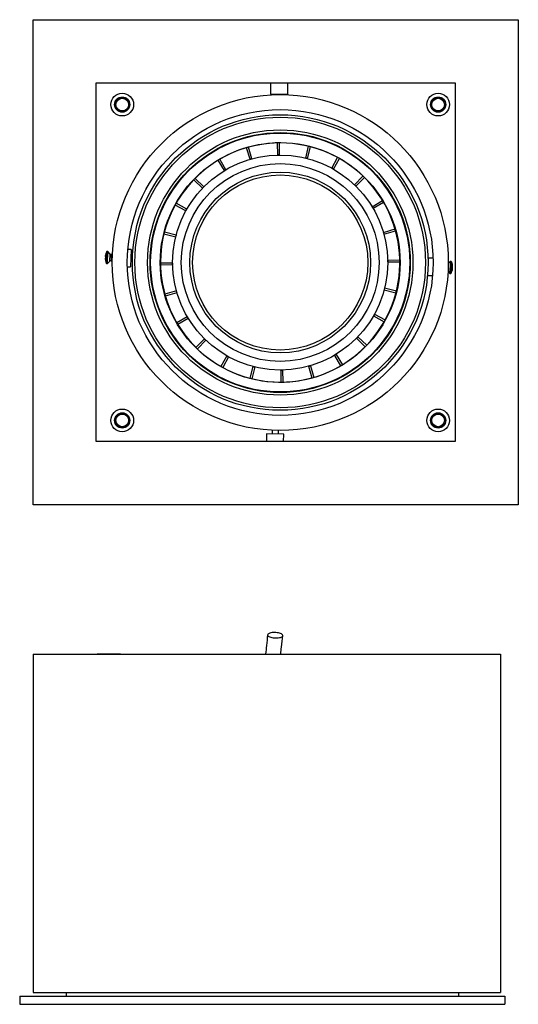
# Model space of a CAD drawing. Header units: millimetres. Extents: x -117 to 80, y -109 to 281.
import ezdxf

# ---------------------------------------------------------------- set-up
doc = ezdxf.new("R2010")
doc.units = ezdxf.units.MM

msp = doc.modelspace()

# ---------------------------------------------------------------- linework, layer by layer
at = {"color": 7, "linetype": 'Continuous', "lineweight": 25}
for p, q in [((-111.61, 89.1), (-111.61, 281.1)), ((-111.61, 281.1), (80.39, 281.1)), ((80.39, 281.1), (80.39, 89.1)), ((-86.61, 256.1), (55.39, 256.1)), ((-86.61, 114.1), (-86.61, 256.1)), ((-17.62, 256.1), (-17.62, 251.58)), ((-10.82, 251.58), (-10.82, 256.1)), ((55.39, 256.1), (55.39, 114.1)), ((-17.62, 251.58), (-10.82, 251.58)), ((-15.47, 251.58), (-15.47, 251.47)), ((-12.97, 251.48), (-12.97, 251.58)), ((-10.22, 251.39), (-10.22, 251.39)), ((-25.76, 225.84), (-27.11, 230.45)), ((-25.04, 226.04), (-26.31, 230.67)), ((-14.78, 227.54), (-14.89, 232.34)), ((-14.04, 227.55), (-14.06, 232.35)), ((-3.74, 226.34), (-2.6, 231)), ((-3.02, 226.16), (-1.8, 230.8)), ((6.62, 222.32), (8.92, 226.53)), ((7.26, 221.96), (9.64, 226.13)), ((-35.92, 221.36), (-38.42, 225.46)), ((-35.28, 221.74), (-37.71, 225.89)), ((-44.06, 214.93), (-47.47, 218.31)), ((15.58, 215.76), (18.9, 219.23)), ((16.11, 215.24), (19.49, 218.65)), ((-44.58, 214.4), (-48.05, 217.72)), ((-51.14, 205.44), (-55.35, 207.75)), ((-50.78, 206.09), (-54.95, 208.47)), ((22.54, 207.1), (26.64, 209.59)), ((22.92, 206.46), (27.06, 208.88)), ((-55.16, 195.08), (-59.82, 196.22)), ((-54.98, 195.8), (-59.62, 197.02)), ((27.02, 196.94), (31.63, 198.28)), ((27.22, 196.22), (31.85, 197.49)), ((-83.01, 187.57), (-83.02, 187.34)), ((-82.54, 184.63), (-82.41, 189.33)), ((-82.01, 189.31), (-82.41, 189.33)), ((-82.14, 184.62), (-82.01, 189.31)), ((-81.11, 188.36), (-82.01, 189.31)), ((-80.24, 188.16), (-80.69, 188.18)), ((-80.22, 188.6), (-80.22, 188.6)), ((-72.83, 190.1), (-74.11, 190.14)), ((-72.83, 190.1), (-73.03, 183.3)), ((-72.25, 187.93), (-72.89, 187.95)), ((-83.04, 186.65), (-83.04, 186.41)), ((-83.04, 186.65), (-82.89, 186.64)), ((-82.89, 186.6), (-83.04, 186.6)), ((-82.54, 184.63), (-82.14, 184.62)), ((-82.14, 184.62), (-81.19, 185.51)), ((-80.76, 185.68), (-80.31, 185.66)), ((-80.31, 185.22), (-80.31, 185.22)), ((-74.3, 183.34), (-73.03, 183.3)), ((-72.97, 185.45), (-72.32, 185.43)), ((-72.32, 185.08), (-72.32, 185.08)), ((-56.37, 184.78), (-61.17, 184.76)), ((-56.36, 184.04), (-61.16, 183.93)), ((28.72, 185.96), (33.51, 186.07)), ((28.73, 185.22), (33.53, 185.24)), ((46.65, 186.66), (44.65, 186.72)), ((53.49, 185.41), (52.67, 184.63)), ((52.67, 184.78), (52.67, 184.78)), ((53.49, 185.41), (53.36, 180.71)), ((53.89, 185.4), (53.49, 185.41)), ((53.89, 185.4), (53.76, 180.7)), ((54.25, 183.66), (54.4, 183.66)), ((54.37, 182.79), (54.39, 183.28)), ((54.4, 183.66), (54.4, 183.71)), ((44.46, 179.92), (46.46, 179.86)), ((52.58, 181.54), (53.36, 180.71)), ((53.36, 180.71), (53.76, 180.7)), ((54.25, 182.42), (54.36, 182.41)), ((54.36, 182.41), (54.36, 182.36)), ((-54.87, 173.78), (-59.5, 172.51)), ((-54.67, 173.06), (-59.27, 171.72)), ((27.33, 174.2), (31.97, 172.98)), ((27.51, 174.92), (32.18, 173.78)), ((23.13, 163.91), (27.3, 161.53)), ((23.5, 164.56), (27.71, 162.25)), ((-50.57, 163.54), (-54.71, 161.12)), ((-50.18, 162.9), (-54.29, 160.41)), ((-43.76, 154.76), (-47.14, 151.35)), ((-43.23, 154.24), (-46.54, 150.77)), ((16.42, 155.07), (19.83, 151.69)), ((16.93, 155.6), (20.4, 152.28)), ((7.64, 148.26), (10.06, 144.11)), ((8.28, 148.64), (10.77, 144.54)), ((-34.91, 148.04), (-37.29, 143.87)), ((-34.26, 147.68), (-36.57, 143.47)), ((-24.63, 143.84), (-25.85, 139.2)), ((-23.91, 143.66), (-25.05, 139)), ((-13.61, 142.45), (-13.58, 137.65)), ((-12.87, 142.46), (-12.76, 137.66)), ((-2.6, 143.96), (-1.34, 139.33)), ((-1.89, 144.16), (-0.54, 139.55)), ((-19.18, 117.24), (-19.27, 114.1)), ((-12.38, 117.05), (-19.18, 117.24)), ((-16.99, 118.59), (-17.03, 117.18)), ((-14.53, 117.11), (-14.49, 118.51)), ((-12.46, 114.1), (-12.38, 117.05)), ((55.39, 114.1), (-86.61, 114.1)), ((80.39, 89.1), (-111.61, 89.1)), ((-111.61, 30.02), (-111.61, -103.98)), ((-111.61, 30.02), (73.39, 30.02)), ((-86.26, 30.11), (-86.26, 30.02)), ((-86.26, 30.11), (-76.96, 30.11)), ((-86.26, 30.05), (-76.96, 30.05)), ((-76.96, 30.02), (-76.96, 30.11)), ((73.39, 30.02), (73.39, -103.98)), ((-111.61, -103.98), (73.39, -103.98)), ((-98.5, -103.98), (-98.5, -105.35)), ((56.72, -103.98), (56.72, -105.35)), ((-116.89, -105.35), (-116.89, -108.59)), ((-116.89, -105.35), (75.11, -105.35)), ((-116.89, -108.59), (75.11, -108.59)), ((75.11, -105.35), (75.11, -108.59))]:
    msp.add_line(p, q, dxfattribs=at)
at = {"color": 1, "linetype": 'Continuous', "lineweight": 25}
for p, q in [((-81.19, 185.51), (-81.11, 188.36)), ((-80.69, 188.18), (-80.76, 185.68))]:
    msp.add_line(p, q, dxfattribs=at)
at = {"color": 7, "linetype": 'Continuous', "lineweight": 25, "flags": 128}
for points in [[(-82.93, 185.69), (-82.93, 185.69), (-82.93, 185.68), (-82.93, 185.68), (-82.93, 185.68), (-82.93, 185.67), (-82.93, 185.67), (-82.92, 185.67)], [(-18.78, 37.54), (-18.7, 37.35), (-18.53, 37.17), (-18.27, 36.99), (-17.94, 36.83), (-17.55, 36.7), (-17.1, 36.58), (-16.61, 36.49), (-16.1, 36.44), (-15.58, 36.41), (-15.06, 36.42), (-14.57, 36.46), (-14.11, 36.53), (-13.71, 36.63), (-13.37, 36.75), (-13.1, 36.9), (-12.92, 37.07), (-12.82, 37.25), (-12.81, 37.43), (-12.89, 37.62), (-13.07, 37.8), (-13.32, 37.98), (-13.65, 38.13), (-14.04, 38.27), (-14.49, 38.39), (-14.98, 38.48), (-15.49, 38.53), (-16.01, 38.56), (-16.53, 38.55), (-17.02, 38.51), (-17.48, 38.44), (-17.88, 38.34), (-18.22, 38.22), (-18.49, 38.07), (-18.68, 37.9), (-18.77, 37.72), (-18.78, 37.54)]]:
    msp.add_lwpolyline(points, dxfattribs=at)
at = {"color": 7, "linetype": 'Continuous', "lineweight": 25}
for centre, radius in [((-76.32, 247.5), 4.5), ((-13.82, 185), 66.49), ((-76.32, 247.5), 3), ((-76.32, 247.5), 2.88), ((-76.32, 247.5), 2.5), ((48.68, 247.5), 4.5), ((48.68, 247.5), 3), ((48.68, 247.5), 2.88), ((48.68, 247.5), 2.5), ((-13.82, 185), 60.5), ((-13.82, 185), 58.5), ((-13.82, 185), 57.5), ((-13.82, 185), 52.5), ((-13.82, 185), 51.45), ((-13.82, 185), 51.35), ((-13.82, 185), 51.25), ((-13.82, 185), 47.45), ((-13.82, 185), 42.55), ((-13.82, 185), 39.15), ((-13.82, 185), 35.75), ((-13.82, 185), 34.67), ((-76.32, 122.5), 4.5), ((-76.32, 122.5), 3), ((-76.32, 122.5), 2.88), ((-76.32, 122.5), 2.5), ((48.68, 122.5), 4.5), ((48.68, 122.5), 3), ((48.68, 122.5), 2.88), ((48.68, 122.5), 2.5)]:
    msp.add_circle(centre, radius, dxfattribs=at)
for centre, radius, start, end in [((-13.82, 185), 47.35, 61.2898, 60.2898), ((-13.82, 185), 42.61, 105.2898, 106.2898), ((-13.82, 185), 42.61, 90.2898, 91.2898), ((-13.82, 185), 42.61, 75.2898, 76.2898), ((-13.82, 185), 42.61, 60.2898, 61.2898), ((-13.82, 185), 42.61, 120.2898, 121.2898), ((-13.82, 185), 42.61, 135.2898, 136.2898), ((-13.82, 185), 42.61, 45.2898, 46.2898), ((-13.82, 185), 42.61, 30.2898, 31.2898), ((-13.82, 185), 42.61, 150.2898, 151.2898), ((-13.82, 185), 42.61, 165.2898, 166.2898), ((-13.82, 185), 42.61, 15.2898, 16.2898), ((-82.74, 188.17), 0.876, 251.7418, 261.415), ((-78.18, 186.87), 4.88, 162.8584, 171.7112), ((-78.18, 186.84), 4.88, 162.8584, 171.7112), ((-77.53, 186.78), 5.37, 174.4002, 182.3007), ((-77.53, 186.89), 5.36, 175.5269, 178.9212), ((-78.17, 186.85), 4.9, 149.705, 162.8273), ((-82.83, 188.3), 0.0299, 179.9913, 232.7409), ((-80.67, 188.78), 0.6, 223.3504, 268.3504), ((-82.81, 185.8), 0.876, 95.2859, 104.9591), ((-82.76, 187.43), 0.876, 251.7418, 261.415), ((-78.18, 186.84), 4.88, 184.9897, 193.8425), ((-78.17, 186.85), 4.9, 193.8736, 206.9959), ((-80.78, 185.08), 0.6, 88.3504, 133.3504), ((-13.82, 185), 42.61, 180.2898, 181.2898), ((-13.82, 185), 42.61, 0.2898, 1.2898), ((49.53, 183.18), 4.9, 6.2663, 26.9959), ((50.69, 183.9), 3.58, 353.5153, 3.1856), ((52.59, 182.75), 1.82, 9.9111, 24.159), ((52.61, 183.35), 1.82, 9.9111, 24.159), ((51.08, 182.91), 3.33, 6.4772, 13.9169), ((49.53, 183.18), 4.9, 329.705, 350.4346), ((51.06, 182.93), 3.35, 339.5666, 350.2054), ((52.42, 182.03), 1.8, 351.5244, 5.1765), ((51.07, 183.36), 3.35, 339.5666, 350.2054), ((-13.82, 185), 42.61, 195.2898, 196.2898), ((-13.82, 185), 42.61, 345.2898, 346.2898), ((-13.82, 185), 42.61, 330.2898, 331.2898), ((-13.82, 185), 42.61, 210.2898, 211.2898), ((-13.82, 185), 42.61, 225.2898, 226.2898), ((-13.82, 185), 42.61, 315.2898, 316.2898), ((-13.82, 185), 42.61, 300.2898, 301.2898), ((-13.82, 185), 42.61, 240.2898, 241.2898), ((-13.82, 185), 42.61, 255.2898, 256.2898), ((-13.82, 185), 42.61, 270.2898, 271.2898), ((-13.82, 185), 42.61, 285.2898, 286.2898)]:
    msp.add_arc(centre, radius, start, end, dxfattribs=at)
for points, knots in [([(-18.79, 37.65), (-18.95, 36.24), (-19.23, 33.71), (-19.49, 31.15), (-19.6, 30.02)], [0, 0, 0, 0, 0.559829, 1, 1, 1, 1]), ([(-13.58, 30.02), (-13.49, 30.95), (-13.24, 33.4), (-12.97, 35.82), (-12.8, 37.31)], [0, 0, 0, 0, 0.380815, 1, 1, 1, 1])]:
    msp.add_open_spline(points, degree=3, knots=knots, dxfattribs=at)

doc.saveas('drawing.dxf')
